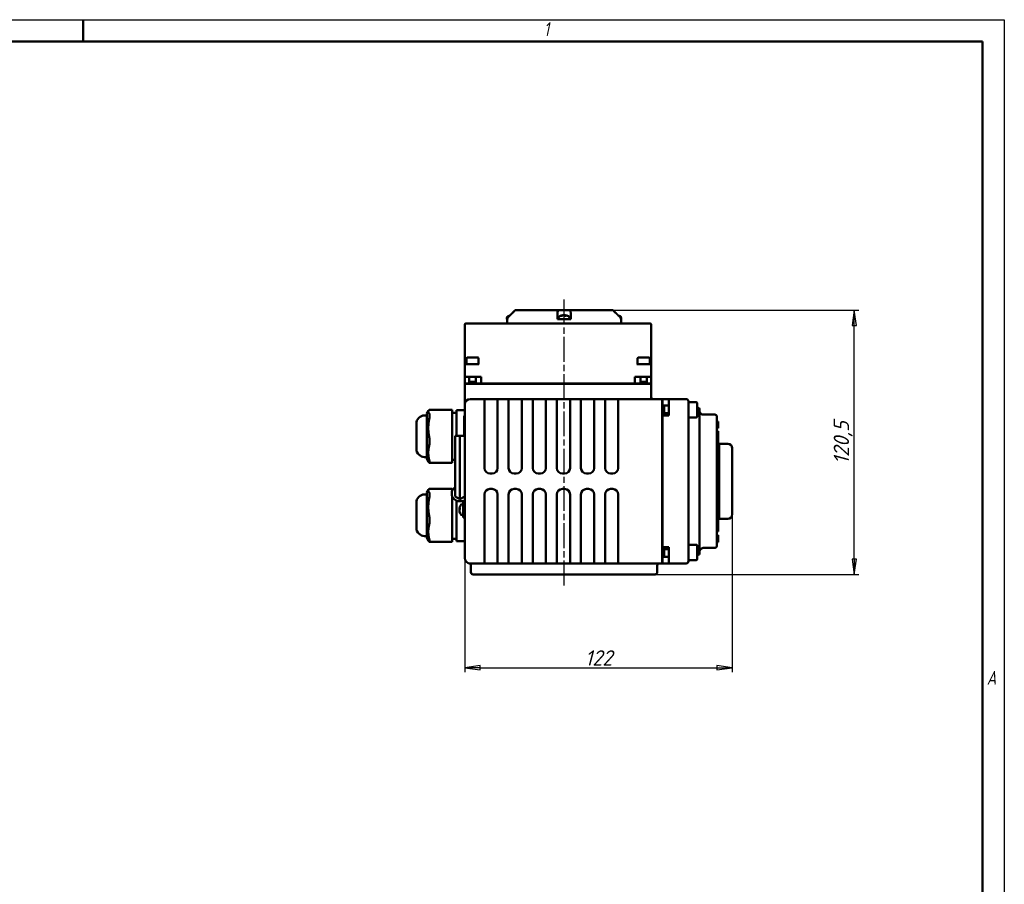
# Model space of a CAD drawing. Header units: millimetres. Extents: x -2878 to 5817, y -195 to 746.
# Tile 5 of 7: x 391 to 840, y 200 to 594. Entities that reach past the tile are written whole.
import ezdxf

# ---------------------------------------------------------------- set-up
doc = ezdxf.new("R2010")
doc.units = ezdxf.units.MM
doc.header["$LTSCALE"] = 2
doc.linetypes.add('CHAIN', pattern=[0.7087, 0.4724, -0.0591, 0.1181, -0.0591])
for name, color, linetype, lineweight in [('Видимый контур (ГОСТ)', 7, 'Continuous', 50), ('Кромка (ГОСТ)', 7, 'Continuous', 50), ('Линия резьбы (ГОСТ)', 7, 'Continuous', 25), ('Осевая линия (ГОСТ)', 7, 'Continuous', 25), ('Размер (ГОСТ)', 7, 'Continuous', 25)]:
    doc.layers.add(name, color=color, linetype=linetype, lineweight=lineweight)
doc.styles.add('Альтернативный текст (ГОСТ)', font='arial.ttf', dxfattribs={"width": 0.8})
doc.styles.add('Обычный текст (ГОСТ)', font='GOST Common Italic.ttf')
doc.dimstyles.new('Обычный (ГОСТ)', dxfattribs={"dimscale": 2, "dimtxt": 3.5, "dimasz": 3.5, "dimexe": 1, "dimexo": 0, "dimgap": 0.5, "dimtad": 1, "dimtxsty": 'Обычный текст (ГОСТ)', "dimblk": 'Filled-1', "dimcen": 0.09, "dimdle": 15, "dimclrd": 256, "dimclre": 256, "dimclrt": 256, "dimazin": 2, "dimtfac": 0.714286, "dimtdec": 3, "dimtmove": 0, "dimatfit": 3, "dimfxl": 1, "dimtolj": 1, "dimlwd": 25, "dimlwe": 25, "dimarcsym": 0})

# ---------------------------------------------------------------- blocks, each defined once
blk = doc.blocks.new('Рамки ГОСТ - Рамка')
at = {"layer": 'Кромка (ГОСТ)', "lineweight": 25}
for p, q in [((0, 297), (420, 297)), ((420, 297), (420, 0))]:
    blk.add_line(p, q, dxfattribs=at)
at = {"layer": 'Кромка (ГОСТ)'}
for p, q in [((210, 292), (210, 297)), ((415, 292), (20, 292)), ((415, 5), (415, 292))]:
    blk.add_line(p, q, dxfattribs=at)
at = {"layer": 'Кромка (ГОСТ)', "char_height": 3.17, "attachment_point": 1, "style": 'Альтернативный текст (ГОСТ)'}
for s, insert, width in [('\\fGOST Common|b0|i1;{\\H3.1700;1}', (315.02, 296.44), 5.2327), ('\\fGOST Common|b0|i1;{\\H3.1700;A}', (416, 148.5), 5.0704)]:
    blk.add_mtext(s, dxfattribs=dict(at, insert=insert, width=width))
blk = doc.blocks.new('Filled-1')
at = {"color": 0}
for p, q in [((0, 0), (-1, 0.143)), ((-1, 0.143), (-1, -0.143)), ((-1, 0), (0, 0)), ((-1, -0.143), (0, 0))]:
    blk.add_line(p, q, dxfattribs=at)
at = {"color": 0, "flags": 128}
blk.add_lwpolyline([(-1, -0.143), (0, 0), (-1, 0.143), (-1, -0.143)], dxfattribs=at)
at = {"color": 0}
blk.add_solid([(-1, -0.143), (0, 0), (-1, 0.143), (-1, -0.143)], dxfattribs=at)
blk = doc.blocks.new('*D11')
at = {"layer": 'Defpoints', "color": 0, "linetype": 'Continuous', "transparency": 16777216}
for p in [(715.95, 368.39), (593.95, 348.47), (715.95, 298.39)]:
    blk.add_point(p, dxfattribs=at)
at = {"layer": 'Размер (ГОСТ)', "linetype": 'Continuous', "lineweight": 25, "transparency": 16777216}
for p, q in [((715.95, 368.39), (715.95, 296.39)), ((593.95, 348.47), (593.95, 296.39)), ((600.95, 298.39), (708.95, 298.39))]:
    blk.add_line(p, q, dxfattribs=at)
at = {"layer": 'Размер (ГОСТ)', "linetype": 'Continuous', "lineweight": 25, "transparency": 16777216, "xscale": 7, "yscale": 7, "zscale": 7, "rotation": 180}
blk.add_blockref('Filled-1', (593.95, 298.39), dxfattribs=at)
at = {"layer": 'Размер (ГОСТ)', "linetype": 'Continuous', "lineweight": 25, "transparency": 16777216, "xscale": 7, "yscale": 7, "zscale": 7}
blk.add_blockref('Filled-1', (715.95, 298.39), dxfattribs=at)
at = {"layer": 'Размер (ГОСТ)', "linetype": 'Continuous', "lineweight": 25, "transparency": 16777216, "insert": (648.77, 306.39), "char_height": 7, "attachment_point": 1, "style": 'Обычный текст (ГОСТ)'}
blk.add_mtext('\\A1;122', dxfattribs=at)
blk = doc.blocks.new('*D12')
at = {"layer": 'Defpoints', "color": 0, "linetype": 'Continuous', "transparency": 16777216}
for p in [(661.59, 461.47), (771.59, 461.47), (680.76, 340.97)]:
    blk.add_point(p, dxfattribs=at)
at = {"layer": 'Размер (ГОСТ)', "linetype": 'Continuous', "lineweight": 25, "transparency": 16777216}
for p, q in [((661.59, 461.47), (773.59, 461.47)), ((771.59, 347.97), (771.59, 454.47)), ((680.76, 340.97), (773.59, 340.97))]:
    blk.add_line(p, q, dxfattribs=at)
at = {"layer": 'Размер (ГОСТ)', "linetype": 'Continuous', "lineweight": 25, "transparency": 16777216, "xscale": 7, "yscale": 7, "zscale": 7}
for p, rotation in [((771.59, 461.47), 90), ((771.59, 340.97), 270)]:
    blk.add_blockref('Filled-1', p, dxfattribs=dict(at, rotation=rotation))
at = {"layer": 'Размер (ГОСТ)', "linetype": 'Continuous', "lineweight": 25, "transparency": 16777216, "insert": (762.19, 391.26), "char_height": 7, "attachment_point": 1, "rotation": 90, "style": 'Обычный текст (ГОСТ)'}
blk.add_mtext('\\A1;120,5', dxfattribs=at)

msp = doc.modelspace()

# ---------------------------------------------------------------- linework, layer by layer
at = {"layer": 'Видимый контур (ГОСТ)'}
for p, q in [((614.443, 458.98), (614.31, 458.98)), ((616.921, 461.473), (616.921, 461.473)), ((616.921, 461.473), (636.531, 461.473)), ((636.258, 457.559), (636.258, 458.266)), ((636.531, 461.473), (641.984, 461.473)), ((638.178, 458.98), (637.878, 458.98)), ((638.828, 459.201), (638.831, 459.17)), ((639.65, 459.201), (639.631, 458.986)), ((640.198, 458.98), (639.639, 458.98)), ((641.984, 461.473), (661.59, 461.473)), ((642.258, 458.266), (642.258, 457.559)), ((593.951, 454.973), (593.951, 437.873)), ((601.936, 455.473), (594.451, 455.473)), ((670.967, 455.473), (601.936, 455.473)), ((613.17, 457.873), (613.17, 457.473)), ((613.17, 457.473), (613.264, 457.473)), ((613.255, 455.473), (613.255, 457.473)), ((613.264, 457.473), (613.429, 457.473)), ((613.429, 457.559), (613.429, 457.473)), ((636.258, 457.473), (636.258, 457.559)), ((636.258, 457.473), (638.559, 457.473)), ((636.739, 457.873), (636.739, 457.473)), ((638.559, 457.473), (639.916, 457.473)), ((639.916, 457.473), (642.258, 457.473)), ((641.739, 457.873), (641.739, 457.473)), ((642.258, 457.559), (642.258, 457.473)), ((665.082, 457.473), (665.082, 457.559)), ((665.082, 457.473), (665.245, 457.473)), ((665.245, 457.473), (665.34, 457.473)), ((665.255, 455.473), (665.255, 457.473)), ((665.34, 457.873), (665.34, 457.473)), ((678.451, 455.473), (670.967, 455.473)), ((678.951, 437.873), (678.951, 454.973)), ((593.951, 437.873), (593.951, 436.373)), ((593.951, 436.373), (593.951, 431.073)), ((594.451, 436.873), (594.951, 436.873)), ((594.777, 439.573), (594.777, 436.873)), ((596.528, 436.873), (594.951, 436.873)), ((595.077, 439.873), (599.977, 439.873)), ((596.528, 436.873), (598.525, 436.873)), ((600.432, 436.873), (598.525, 436.873)), ((600.277, 439.573), (600.277, 437.024)), ((674.528, 436.873), (672.471, 436.873)), ((672.777, 439.573), (672.777, 436.953)), ((673.077, 439.873), (677.977, 439.873)), ((674.528, 436.873), (676.525, 436.873)), ((677.951, 436.873), (676.525, 436.873)), ((677.951, 436.873), (678.451, 436.873)), ((678.277, 439.573), (678.277, 436.873)), ((678.951, 436.373), (678.951, 437.873)), ((678.951, 431.073), (678.951, 436.373)), ((594.951, 431.073), (593.951, 431.073)), ((593.951, 428.073), (593.951, 431.073)), ((594.951, 431.073), (601.451, 431.073)), ((596.027, 431.073), (596.027, 427.973)), ((599.027, 431.073), (599.027, 427.973)), ((601.451, 428.073), (601.451, 431.073)), ((671.451, 428.073), (671.451, 431.073)), ((671.451, 431.073), (677.951, 431.073)), ((674.027, 431.073), (674.027, 427.973)), ((677.027, 431.073), (677.027, 427.973)), ((678.951, 431.073), (677.951, 431.073)), ((678.951, 428.073), (678.951, 431.073)), ((593.951, 428.073), (596.027, 428.073)), ((593.951, 427.973), (677.951, 427.973)), ((593.951, 418.473), (593.951, 427.973)), ((596.027, 428.873), (599.027, 428.873)), ((599.027, 428.073), (601.451, 428.073)), ((601.451, 428.073), (671.451, 428.073)), ((623.196, 427.973), (623.196, 428.073)), ((657.682, 427.973), (657.682, 428.073)), ((671.451, 428.073), (674.027, 428.073)), ((674.027, 428.873), (677.027, 428.873)), ((677.027, 428.073), (678.951, 428.073)), ((677.951, 427.973), (678.951, 427.973)), ((678.951, 421.973), (678.951, 427.973)), ((593.951, 418.473), (593.951, 401.937)), ((602.951, 420.973), (596.451, 420.973)), ((602.951, 420.973), (608.951, 420.973)), ((602.951, 420.973), (602.951, 420.241)), ((602.951, 403.705), (602.951, 420.241)), ((613.951, 420.973), (608.951, 420.973)), ((608.951, 420.241), (608.951, 420.973)), ((608.951, 420.241), (608.951, 403.705)), ((613.951, 420.973), (619.951, 420.973)), ((613.951, 420.973), (613.951, 420.241)), ((613.951, 403.705), (613.951, 420.241)), ((624.951, 420.973), (619.951, 420.973)), ((619.951, 420.241), (619.951, 420.973)), ((619.951, 420.241), (619.951, 403.705)), ((624.951, 420.973), (630.951, 420.973)), ((624.951, 420.973), (624.951, 420.241)), ((624.951, 403.705), (624.951, 420.241)), ((635.951, 420.973), (630.951, 420.973)), ((630.951, 420.241), (630.951, 420.973)), ((630.951, 420.241), (630.951, 403.705)), ((635.951, 420.973), (641.951, 420.973)), ((635.951, 420.973), (635.951, 420.241)), ((635.951, 403.705), (635.951, 420.241)), ((646.951, 420.973), (641.951, 420.973)), ((641.951, 420.241), (641.951, 420.973)), ((641.951, 420.241), (641.951, 403.705)), ((646.951, 420.973), (652.951, 420.973)), ((646.951, 420.973), (646.951, 420.241)), ((646.951, 403.705), (646.951, 420.241)), ((657.951, 420.973), (652.951, 420.973)), ((652.951, 420.241), (652.951, 420.973)), ((652.951, 420.241), (652.951, 403.705)), ((663.951, 420.973), (657.951, 420.973)), ((657.951, 420.973), (657.951, 420.241)), ((657.951, 403.705), (657.951, 420.241)), ((683.951, 420.973), (663.951, 420.973)), ((663.951, 418.473), (663.951, 420.973)), ((663.951, 418.473), (663.951, 389.473)), ((683.951, 420.973), (683.951, 418.473)), ((683.951, 418.473), (683.951, 348.473)), ((687.051, 418.016), (683.951, 418.016)), ((684.051, 420.973), (687.051, 420.973)), ((684.051, 420.973), (684.051, 418.016)), ((684.951, 418.016), (684.951, 414.47)), ((687.051, 418.473), (687.051, 420.973)), ((694.951, 420.973), (687.051, 420.973)), ((687.051, 418.473), (687.051, 413.473)), ((695.951, 419.973), (695.951, 418.473)), ((699.551, 419.516), (695.951, 419.516)), ((695.951, 348.473), (695.951, 418.473)), ((699.951, 419.116), (699.951, 412.916)), ((576.614, 413.475), (575.664, 413.475)), ((576.614, 414.302), (577.428, 415.659)), ((576.614, 414.302), (576.614, 393.686)), ((588.251, 416.059), (577.826, 416.059)), ((588.251, 416.059), (588.251, 415.973)), ((588.251, 414.504), (588.251, 415.973)), ((590.151, 414.754), (588.251, 414.754)), ((588.251, 414.504), (588.251, 411.392)), ((590.151, 415.871), (590.151, 415.862)), ((593.951, 415.871), (590.151, 415.871)), ((590.151, 415.384), (590.151, 415.862)), ((590.151, 415.384), (590.151, 412.767)), ((593.751, 404.177), (593.751, 413.323)), ((593.951, 413.323), (593.751, 413.323)), ((684.051, 414.016), (683.951, 414.016)), ((684.051, 414.47), (684.051, 413.473)), ((687.051, 414.47), (684.051, 414.47)), ((684.051, 413.473), (687.051, 413.473)), ((684.051, 413.473), (684.051, 353.473)), ((700.451, 416.973), (699.951, 416.973)), ((700.951, 416.473), (700.951, 416.044)), ((700.951, 410.54), (700.951, 416.044)), ((707.951, 413.862), (702.951, 413.862)), ((571.864, 398.313), (571.864, 409.675)), ((588.251, 404.076), (588.251, 411.392)), ((590.151, 405.64), (590.151, 412.767)), ((593.651, 408.352), (593.651, 410.254)), ((593.651, 410.254), (593.751, 410.254)), ((699.551, 412.516), (695.951, 412.516)), ((700.951, 410.54), (700.951, 410.045)), ((700.951, 356.901), (700.951, 410.045)), ((708.951, 412.862), (708.951, 412.673)), ((708.951, 392.302), (708.951, 412.673)), ((708.951, 410.766), (709.451, 410.766)), ((708.951, 410.756), (709.451, 410.756)), ((709.451, 410.766), (709.451, 410.756)), ((709.451, 410.756), (709.451, 410.343)), ((709.451, 410.343), (709.451, 409.2)), ((709.451, 409.2), (709.451, 408.043)), ((589.565, 404.176), (591.758, 404.188)), ((589.565, 388.238), (589.565, 404.176)), ((590.151, 405.64), (590.151, 404.179)), ((591.758, 404.188), (593.951, 404.176)), ((591.758, 388.25), (591.758, 404.188)), ((593.651, 407.423), (593.651, 408.352)), ((593.651, 407.142), (593.651, 407.423)), ((593.651, 407.142), (593.751, 407.142)), ((593.651, 405.248), (593.651, 405.289)), ((593.651, 405.289), (593.751, 405.289)), ((593.651, 405.013), (593.651, 405.248)), ((593.651, 405.248), (593.751, 405.248)), ((593.651, 404.491), (593.651, 405.013)), ((593.651, 405.013), (593.751, 405.013)), ((593.651, 404.366), (593.651, 404.491)), ((593.651, 404.491), (593.751, 404.491)), ((593.651, 404.177), (593.651, 404.366)), ((683.951, 404.886), (684.051, 404.886)), ((708.951, 407.649), (709.451, 407.649)), ((708.951, 407.639), (709.451, 407.639)), ((708.951, 406.315), (709.451, 406.315)), ((708.951, 404.226), (709.451, 404.226)), ((709.451, 408.043), (709.451, 407.649)), ((709.451, 407.649), (709.451, 407.639)), ((709.451, 404.226), (709.451, 406.315)), ((709.451, 404.226), (709.451, 402.618)), ((588.251, 404.076), (588.251, 399.413)), ((593.951, 401.937), (593.951, 365.008)), ((602.951, 403.705), (602.951, 401.937)), ((602.951, 389.473), (602.951, 401.937)), ((608.951, 401.937), (608.951, 403.705)), ((608.951, 401.937), (608.951, 389.473)), ((613.951, 403.705), (613.951, 401.937)), ((613.951, 389.473), (613.951, 401.937)), ((619.951, 401.937), (619.951, 403.705)), ((619.951, 401.937), (619.951, 389.473)), ((624.951, 403.705), (624.951, 401.937)), ((624.951, 389.473), (624.951, 401.937)), ((630.951, 401.937), (630.951, 403.705)), ((630.951, 401.937), (630.951, 389.473)), ((635.951, 403.705), (635.951, 401.937)), ((635.951, 389.473), (635.951, 401.937)), ((641.951, 401.937), (641.951, 403.705)), ((641.951, 401.937), (641.951, 389.473)), ((646.951, 403.705), (646.951, 401.937)), ((646.951, 389.473), (646.951, 401.937)), ((652.951, 401.937), (652.951, 403.705)), ((652.951, 401.937), (652.951, 389.473)), ((657.951, 403.705), (657.951, 401.937)), ((657.951, 389.473), (657.951, 401.937)), ((708.951, 402.618), (709.451, 402.618)), ((708.951, 402.475), (709.451, 402.475)), ((709.451, 402.618), (709.451, 402.475)), ((709.451, 397.774), (709.451, 402.475)), ((709.951, 394.774), (709.951, 400.558)), ((709.951, 400.558), (713.951, 400.558)), ((588.251, 393.566), (588.251, 399.413)), ((708.951, 397.774), (709.451, 397.774)), ((709.451, 399.475), (709.951, 399.475)), ((709.451, 369.172), (709.451, 397.774)), ((715.951, 398.558), (715.951, 368.388)), ((576.614, 394.513), (575.664, 394.513)), ((576.614, 393.686), (577.428, 392.329)), ((588.251, 391.929), (577.826, 391.929)), ((588.251, 393.566), (588.251, 391.929)), ((589.565, 393.234), (588.251, 393.234)), ((708.951, 374.644), (708.951, 392.302)), ((709.451, 394.774), (709.951, 394.774)), ((709.951, 372.172), (709.951, 394.774)), ((589.565, 388.238), (589.565, 376.573)), ((591.758, 388.25), (591.758, 375.306)), ((606.451, 386.973), (605.451, 386.973)), ((617.451, 386.973), (616.451, 386.973)), ((628.451, 386.973), (627.451, 386.973)), ((639.451, 386.973), (638.451, 386.973)), ((650.451, 386.973), (649.451, 386.973)), ((661.451, 386.973), (660.451, 386.973)), ((576.614, 377.445), (575.664, 377.445)), ((576.614, 378.271), (577.428, 379.628)), ((576.614, 378.271), (576.614, 357.655)), ((588.251, 380.029), (577.826, 380.029)), ((588.001, 377.808), (588.001, 377.896)), ((588.251, 380.029), (588.251, 379.942)), ((588.251, 379.181), (588.251, 379.942)), ((602.951, 365.008), (602.951, 377.473)), ((605.451, 379.973), (606.451, 379.973)), ((608.951, 377.473), (608.951, 365.008)), ((613.951, 365.008), (613.951, 377.473)), ((616.451, 379.973), (617.451, 379.973)), ((619.951, 377.473), (619.951, 365.008)), ((624.951, 365.008), (624.951, 377.473)), ((627.451, 379.973), (628.451, 379.973)), ((630.951, 377.473), (630.951, 365.008)), ((635.951, 365.008), (635.951, 377.473)), ((638.451, 379.973), (639.451, 379.973)), ((641.951, 377.473), (641.951, 365.008)), ((646.951, 365.008), (646.951, 377.473)), ((649.451, 379.973), (650.451, 379.973)), ((652.951, 377.473), (652.951, 365.008)), ((657.951, 365.008), (657.951, 377.473)), ((660.451, 379.973), (661.451, 379.973)), ((663.951, 377.473), (663.951, 348.473)), ((571.864, 362.282), (571.864, 373.645)), ((588.251, 376.522), (588.251, 375.361)), ((588.251, 368.045), (588.251, 375.361)), ((589.565, 376.573), (591.758, 375.306)), ((590.151, 369.609), (590.151, 374.626)), ((593.951, 374.378), (591.431, 374.378)), ((593.951, 376.573), (591.758, 375.306)), ((592.851, 373.006), (593.251, 373.006)), ((593.251, 370.506), (593.251, 374.378)), ((708.951, 354.273), (708.951, 374.644)), ((590.151, 369.609), (590.151, 364.868)), ((591.526, 370.859), (591.744, 370.84)), ((591.526, 370.152), (591.531, 370.153)), ((591.744, 371.178), (591.744, 370.553)), ((591.744, 369.237), (591.744, 369.091)), ((593.251, 370.506), (593.251, 367.006)), ((708.951, 369.172), (709.451, 369.172)), ((709.451, 372.172), (709.951, 372.172)), ((709.451, 364.471), (709.451, 369.172)), ((709.951, 366.388), (709.951, 372.172)), ((588.251, 368.045), (588.251, 363.382)), ((590.151, 358.219), (590.151, 364.868)), ((592.851, 368.006), (593.251, 368.006)), ((593.951, 367.006), (593.251, 367.006)), ((593.951, 365.008), (593.951, 348.473)), ((602.951, 365.008), (602.951, 363.241)), ((608.951, 363.241), (608.951, 365.008)), ((613.951, 365.008), (613.951, 363.241)), ((619.951, 363.241), (619.951, 365.008)), ((624.951, 365.008), (624.951, 363.241)), ((630.951, 363.241), (630.951, 365.008)), ((635.951, 365.008), (635.951, 363.241)), ((641.951, 363.241), (641.951, 365.008)), ((646.951, 365.008), (646.951, 363.241)), ((652.951, 363.241), (652.951, 365.008)), ((657.951, 365.008), (657.951, 363.241)), ((708.951, 364.471), (709.451, 364.471)), ((708.951, 364.328), (709.451, 364.328)), ((709.451, 367.471), (709.951, 367.471)), ((709.451, 364.471), (709.451, 364.328)), ((709.451, 364.328), (709.451, 362.72)), ((709.951, 366.388), (713.951, 366.388)), ((588.251, 357.535), (588.251, 363.382)), ((602.951, 346.705), (602.951, 363.241)), ((608.951, 363.241), (608.951, 346.705)), ((613.951, 346.705), (613.951, 363.241)), ((619.951, 363.241), (619.951, 346.705)), ((624.951, 346.705), (624.951, 363.241)), ((630.951, 363.241), (630.951, 346.705)), ((635.951, 346.705), (635.951, 363.241)), ((641.951, 363.241), (641.951, 346.705)), ((646.951, 346.705), (646.951, 363.241)), ((652.951, 363.241), (652.951, 346.705)), ((657.951, 346.705), (657.951, 363.241)), ((683.951, 362.06), (684.051, 362.06)), ((708.951, 362.72), (709.451, 362.72)), ((708.951, 360.631), (709.451, 360.631)), ((709.451, 360.631), (709.451, 362.72)), ((576.614, 358.482), (575.664, 358.482)), ((576.614, 357.655), (577.428, 356.298)), ((588.251, 355.898), (577.826, 355.898)), ((588.251, 357.535), (588.251, 355.898)), ((590.151, 357.203), (588.251, 357.203)), ((590.151, 358.219), (590.151, 356.086)), ((593.951, 356.086), (590.151, 356.086)), ((700.951, 356.901), (700.951, 356.406)), ((700.951, 350.902), (700.951, 356.406)), ((708.951, 358.827), (709.451, 358.827)), ((708.951, 358.421), (709.451, 358.421)), ((708.951, 355.701), (709.451, 355.701)), ((709.451, 358.827), (709.451, 358.421)), ((709.451, 358.421), (709.451, 357.264)), ((709.451, 357.264), (709.451, 356.109)), ((709.451, 356.109), (709.451, 355.701)), ((684.051, 353.016), (683.951, 353.016)), ((684.051, 353.473), (684.051, 352.511)), ((684.051, 353.473), (687.051, 353.473)), ((684.051, 352.511), (687.051, 352.511)), ((684.951, 352.511), (684.951, 349.016)), ((687.051, 353.473), (687.051, 348.473)), ((699.551, 354.516), (695.951, 354.516)), ((699.951, 354.116), (699.951, 347.916)), ((700.951, 350.902), (700.951, 350.473)), ((702.951, 353.084), (707.951, 353.084)), ((708.951, 354.273), (708.951, 354.084)), ((596.451, 345.973), (602.951, 345.973)), ((602.951, 346.705), (602.951, 345.973)), ((608.951, 345.986), (602.951, 345.986)), ((608.951, 345.973), (602.951, 345.973)), ((608.951, 345.973), (608.951, 346.705)), ((608.951, 345.973), (613.951, 345.973)), ((613.951, 346.705), (613.951, 345.973)), ((619.951, 345.986), (613.951, 345.986)), ((619.951, 345.973), (613.951, 345.973)), ((619.951, 345.973), (619.951, 346.705)), ((619.951, 345.973), (624.951, 345.973)), ((624.951, 346.705), (624.951, 345.973)), ((630.951, 345.986), (624.951, 345.986)), ((630.951, 345.973), (624.951, 345.973)), ((630.951, 345.973), (630.951, 346.705)), ((630.951, 345.973), (635.951, 345.973)), ((635.951, 346.705), (635.951, 345.973)), ((641.951, 345.986), (635.951, 345.986)), ((641.951, 345.973), (635.951, 345.973)), ((641.951, 345.973), (641.951, 346.705)), ((641.951, 345.973), (646.951, 345.973)), ((646.951, 346.705), (646.951, 345.973)), ((652.951, 345.986), (646.951, 345.986)), ((652.951, 345.973), (646.951, 345.973)), ((652.951, 345.973), (652.951, 346.705)), ((652.951, 345.973), (657.951, 345.973)), ((657.951, 346.705), (657.951, 345.973)), ((663.951, 345.986), (657.951, 345.986)), ((663.951, 345.973), (657.951, 345.973)), ((663.951, 345.973), (663.951, 348.473)), ((663.951, 345.973), (683.951, 345.973)), ((687.051, 349.016), (683.951, 349.016)), ((683.951, 348.473), (683.951, 345.973)), ((684.051, 349.016), (684.051, 345.973)), ((684.051, 345.973), (687.051, 345.973)), ((687.051, 345.973), (687.051, 348.473)), ((687.051, 345.973), (694.951, 345.973)), ((695.951, 348.473), (695.951, 346.973)), ((699.551, 347.516), (695.951, 347.516)), ((699.951, 349.973), (700.451, 349.973)), ((596.755, 345.043), (596.755, 341.973)), ((681.755, 344.973), (681.755, 341.973)), ((680.755, 340.973), (597.755, 340.973))]:
    msp.add_line(p, q, dxfattribs=at)
for centre, radius, start, end in [((614.17, 457.873), 1, 116.26077, 179.99), ((615.67, 454.833), 4.39, 104.93731, 116.26077), ((637.739, 457.873), 1, 116.26077, 179.99), ((639.239, 454.833), 4.39, 96.9847, 116.26077), ((639.239, 454.833), 4.39, 63.73923, 83.0153), ((640.739, 457.873), 1, 0.01, 63.73923), ((662.84, 454.833), 4.39, 63.73923, 75.04998), ((664.34, 457.873), 1, 0.01, 63.73923), ((594.451, 454.973), 0.5, 90, 180), ((678.451, 454.973), 0.5, 0, 90), ((594.451, 436.373), 0.5, 90, 180), ((595.077, 439.573), 0.3, 90, 180), ((599.977, 439.573), 0.3, 0, 90), ((673.077, 439.573), 0.3, 90, 180), ((677.977, 439.573), 0.3, 0, 90), ((678.451, 436.373), 0.5, 0, 90), ((596.451, 418.473), 2.5, 90, 180), ((679.951, 421.973), 1, 180, 270), ((694.951, 419.973), 1, 0, 90), ((699.551, 419.116), 0.4, 0, 90), ((575.664, 409.675), 3.8, 90, 180), ((700.451, 416.473), 0.5, 0, 90), ((707.951, 412.862), 1, 0, 90), ((699.551, 412.916), 0.4, 270, 0), ((713.951, 398.558), 2, 0, 90), ((575.664, 398.313), 3.8, 180, 270), ((605.451, 389.473), 2.5, 180, 270), ((606.451, 389.473), 2.5, 270, 0), ((616.451, 389.473), 2.5, 180, 270), ((617.451, 389.473), 2.5, 270, 0), ((627.451, 389.473), 2.5, 180, 270), ((628.451, 389.473), 2.5, 270, 0), ((638.451, 389.473), 2.5, 180, 270), ((639.451, 389.473), 2.5, 270, 0), ((649.451, 389.473), 2.5, 180, 270), ((650.451, 389.473), 2.5, 270, 0), ((660.451, 389.473), 2.5, 180, 270), ((661.451, 389.473), 2.5, 270, 0), ((575.664, 373.645), 3.8, 90, 180), ((591.431, 377.896), 3.43, 122.9681, 180), ((591.431, 377.808), 3.43, 180, 270), ((605.451, 377.473), 2.5, 90, 180), ((606.451, 377.473), 2.5, 0, 90), ((616.451, 377.473), 2.5, 90, 180), ((617.451, 377.473), 2.5, 0, 90), ((627.451, 377.473), 2.5, 90, 180), ((628.451, 377.473), 2.5, 0, 90), ((638.451, 377.473), 2.5, 90, 180), ((639.451, 377.473), 2.5, 0, 90), ((649.451, 377.473), 2.5, 90, 180), ((650.451, 377.473), 2.5, 0, 90), ((660.451, 377.473), 2.5, 90, 180), ((661.451, 377.473), 2.5, 0, 90), ((592.851, 372.006), 1, 90.01, 153.73923), ((595.891, 370.506), 4.39, 153.73923, 164.0684), ((595.891, 370.506), 4.39, 195.9316, 206.26077), ((592.851, 369.006), 1, 206.26077, 269.99), ((713.951, 368.388), 2, 270, 0), ((575.664, 362.282), 3.8, 180, 270), ((699.551, 354.116), 0.4, 0, 90), ((700.451, 350.473), 0.5, 270, 0), ((707.951, 354.084), 1, 270, 0), ((596.451, 348.473), 2.5, 180, 270), ((682.755, 344.973), 1, 90, 180), ((694.951, 346.973), 1, 270, 0), ((699.551, 347.916), 0.4, 270, 0), ((597.755, 341.973), 1, 180, 270), ((680.755, 341.973), 1, 270, 0)]:
    msp.add_arc(centre, radius, start, end, dxfattribs=at)
for centre, major_axis, ratio, start_param, end_param in [((615.736, 454.847), (-0.917, 4.29), 0.9089145, 0.0762344, 0.1446538), ((639.305, 454.847), (-0.919, 4.29), 0.909239, 6.195237, 6.4274393), ((639.147, 454.847), (0.669, 4.336), 0.8207838, 0.230371, 0.4625733), ((639.387, 454.847), (-0.419, 4.367), 0.4070484, 5.9076553, 6.1398576), ((639.091, 454.847), (0.419, 4.367), 0.4070484, 0.1433277, 0.1502936), ((639.331, 454.847), (-0.669, 4.336), 0.8207838, 6.0097465, 6.0528143), ((639.106, 454.847), (0.463, 4.362), 0.564551, 6.0065292, 6.2387315), ((639.173, 454.847), (0.919, 4.29), 0.909239, 0.0809824, 0.0879483), ((703.136, 407.743), (0.261, -6.117), 0.5390567, 3.1184719, 3.1184995), ((595.877, 370.478), (-3.906, 1.997), 0.9814972, 0.1910005, 0.3607135), ((595.877, 370.354), (-4.368, 0.407), 0.3449315, 5.9788098, 6.211012), ((595.877, 370.562), (-4.253, -1.075), 0.9345727, 5.9469399, 5.9469603), ((595.877, 370.346), (-4.37, 0.388), 0.170491, 0.1194678, 0.2891807), ((595.877, 370.665), (-4.37, -0.388), 0.170491, 5.9315152, 6.1637175), ((595.877, 370.45), (-4.253, 1.075), 0.9345727, 0.336225, 0.5684273), ((595.877, 370.533), (-3.906, -1.997), 0.9814972, 5.9224718, 6.1546741), ((703.336, 363.2), (-0.467, -10.114), 0.4186637, 0.0193638, 0.0194828)]:
    msp.add_ellipse(centre, major_axis=major_axis, ratio=ratio, start_param=start_param, end_param=end_param, dxfattribs=at)
for points, knots in [([(613.724, 458.266), (613.724, 458.266), (613.723, 458.265), (613.635, 458.178), (613.553, 458.055), (613.458, 457.827), (613.429, 457.682), (613.429, 457.559)], [-0.074150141, -0.074150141, -0.074150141, -0.074150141, -0.074012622, -0.074012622, -0.036942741, -0.036942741, 0, 0, 0, 0]), ([(616.921, 461.473), (616.634, 461.173), (616.336, 460.866), (616.052, 460.579), (615.928, 460.455), (615.8, 460.327), (615.67, 460.198)], [-0.12159309, -0.12159309, -0.12159309, -0.12159309, 0, 0, 0, 0.05284171, 0.05284171, 0.05284171, 0.05284171]), ([(615.67, 460.198), (615.8, 460.327), (615.928, 460.455), (616.336, 460.866), (616.634, 461.173), (616.921, 461.473)], [1.13553758, 1.13553758, 1.13553758, 1.13553758, 1.18828561, 1.18828561, 1.30987869, 1.30987869, 1.30987869, 1.30987869]), ([(636.258, 460.198), (636.258, 460.327), (636.266, 460.455), (636.319, 460.866), (636.4, 461.173), (636.531, 461.473)], [1.13553758, 1.13553758, 1.13553758, 1.13553758, 1.18828561, 1.18828561, 1.30987869, 1.30987869, 1.30987869, 1.30987869]), ([(638.828, 459.201), (638.828, 459.201), (638.827, 459.201), (638.822, 459.202), (638.814, 459.201), (638.79, 459.2), (638.775, 459.198), (638.75, 459.196), (638.742, 459.195), (638.733, 459.194)], [0.009331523, 0.009331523, 0.009331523, 0.009331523, 0.012211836, 0.012211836, 0.018306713, 0.018306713, 0.02440159, 0.02440159, 0.027283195, 0.027283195, 0.027283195, 0.027283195]), ([(638.986, 459.194), (639.003, 459.196), (639.023, 459.198), (639.066, 459.2), (639.088, 459.201), (639.128, 459.202), (639.148, 459.201), (639.184, 459.2), (639.2, 459.198), (639.217, 459.196), (639.222, 459.195), (639.226, 459.194)], [0, 0, 0, 0, 0.006105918, 0.006105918, 0.012211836, 0.012211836, 0.018306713, 0.018306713, 0.02440159, 0.02440159, 0.027283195, 0.027283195, 0.027283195, 0.027283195]), ([(639.492, 459.194), (639.475, 459.196), (639.455, 459.198), (639.412, 459.2), (639.39, 459.201), (639.35, 459.202), (639.33, 459.201), (639.294, 459.2), (639.278, 459.198), (639.261, 459.196), (639.256, 459.195), (639.252, 459.194)], [0, 0, 0, 0, 0.006108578, 0.006108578, 0.012217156, 0.012217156, 0.018309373, 0.018309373, 0.02440159, 0.02440159, 0.027283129, 0.027283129, 0.027283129, 0.027283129]), ([(639.678, 459.194), (639.667, 459.196), (639.658, 459.198), (639.649, 459.2), (639.649, 459.201), (639.656, 459.202), (639.664, 459.201), (639.688, 459.2), (639.703, 459.198), (639.728, 459.196), (639.736, 459.195), (639.745, 459.194)], [0, 0, 0, 0, 0.006105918, 0.006105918, 0.012211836, 0.012211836, 0.018306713, 0.018306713, 0.02440159, 0.02440159, 0.027283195, 0.027283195, 0.027283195, 0.027283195]), ([(641.984, 461.473), (642.115, 461.173), (642.197, 460.866), (642.233, 460.579), (642.249, 460.455), (642.257, 460.327), (642.258, 460.198)], [-0.12159309, -0.12159309, -0.12159309, -0.12159309, 0, 0, 0, 0.05284171, 0.05284171, 0.05284171, 0.05284171]), ([(662.84, 460.198), (662.71, 460.327), (662.582, 460.455), (662.175, 460.866), (661.876, 461.173), (661.59, 461.473)], [1.13553758, 1.13553758, 1.13553758, 1.13553758, 1.18828561, 1.18828561, 1.30987869, 1.30987869, 1.30987869, 1.30987869]), ([(665.082, 457.559), (665.082, 457.682), (665.053, 457.827), (664.958, 458.055), (664.875, 458.178), (664.787, 458.265), (664.787, 458.266), (664.787, 458.266)], [-0.59454155, -0.59454155, -0.59454155, -0.59454155, -0.557598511, -0.557598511, -0.520528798, -0.520528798, -0.520391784, -0.520391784, -0.520391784, -0.520391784]), ([(600.277, 437.024), (600.277, 436.969), (600.254, 436.926), (600.184, 436.882), (600.147, 436.873), (600.103, 436.873)], [-0.25404492, -0.25404492, -0.25404492, -0.25404492, -0.210157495, -0.210157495, -0.179187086, -0.179187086, -0.179187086, -0.179187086]), ([(672.879, 436.873), (672.875, 436.873), (672.87, 436.873), (672.809, 436.877), (672.777, 436.907), (672.777, 436.953)], [-0.597492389, -0.597492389, -0.597492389, -0.597492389, -0.593500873, -0.593500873, -0.540591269, -0.540591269, -0.540591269, -0.540591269]), ([(577.683, 411.392), (577.754, 411.744), (577.815, 412.107), (577.901, 412.816), (577.923, 413.156), (577.923, 413.702), (577.901, 413.953), (577.815, 414.312), (577.754, 414.433), (577.683, 414.504)], [-2.27895386, -2.27895386, -2.27895386, -2.27895386, -2.16691501, -2.16691501, -2.04196653, -2.04196653, -1.91701805, -1.91701805, -1.8049792, -1.8049792, -1.8049792, -1.8049792]), ([(700.951, 415.863), (700.951, 415.862), (700.951, 415.862), (700.951, 415.861), (700.951, 415.861), (700.951, 415.859), (700.951, 415.859), (700.951, 415.857), (700.951, 415.856), (700.951, 415.855), (700.951, 415.854), (700.951, 415.851), (700.951, 415.849), (700.951, 415.843), (700.952, 415.838), (700.952, 415.82), (700.952, 415.807), (700.954, 415.753), (700.957, 415.713), (700.972, 415.553), (700.995, 415.433), (701.086, 415.109), (701.181, 414.908), (701.418, 414.563), (701.56, 414.411), (701.884, 414.157), (702.072, 414.054), (702.453, 413.915), (702.65, 413.875), (702.881, 413.863), (702.916, 413.862), (702.951, 413.862)], [0, 0, 0, 0, 0.00088698, 0.00088698, 0.00155676, 0.00155676, 0.00189225, 0.00189225, 0.00216751, 0.00216751, 0.00247239, 0.00247239, 0.003021, 0.003021, 0.00436181, 0.00436181, 0.00838014, 0.00838014, 0.02043762, 0.02043762, 0.05674137, 0.05674137, 0.12159055, 0.12159055, 0.18240977, 0.18240977, 0.24519279, 0.24519279, 0.30407927, 0.30407927, 0.3146281, 0.3146281, 0.3146281, 0.3146281]), ([(577.683, 399.413), (577.754, 399.695), (577.815, 400.027), (577.901, 400.783), (577.923, 401.215), (577.923, 402.033), (577.901, 402.486), (577.815, 403.331), (577.754, 403.724), (577.683, 404.076)], [-2.27895386, -2.27895386, -2.27895386, -2.27895386, -2.16691501, -2.16691501, -2.04196653, -2.04196653, -1.91701805, -1.91701805, -1.8049792, -1.8049792, -1.8049792, -1.8049792]), ([(577.683, 392.015), (577.754, 391.945), (577.815, 391.914), (577.901, 391.961), (577.923, 392.053), (577.923, 392.325), (577.901, 392.527), (577.815, 393.012), (577.754, 393.285), (577.683, 393.566)], [-2.27895386, -2.27895386, -2.27895386, -2.27895386, -2.16691501, -2.16691501, -2.04196653, -2.04196653, -1.91701805, -1.91701805, -1.8049792, -1.8049792, -1.8049792, -1.8049792]), ([(577.683, 375.361), (577.754, 375.713), (577.815, 376.076), (577.901, 376.786), (577.923, 377.125), (577.923, 377.671), (577.901, 377.922), (577.815, 378.281), (577.754, 378.402), (577.683, 378.473)], [-2.27895386, -2.27895386, -2.27895386, -2.27895386, -2.16691501, -2.16691501, -2.04196653, -2.04196653, -1.91701805, -1.91701805, -1.8049792, -1.8049792, -1.8049792, -1.8049792]), ([(591.531, 370.869), (591.529, 370.862), (591.527, 370.858), (591.524, 370.86), (591.523, 370.866), (591.523, 370.883), (591.523, 370.895), (591.525, 370.927), (591.526, 370.946), (591.529, 370.974), (591.53, 370.983), (591.531, 370.993)], [0, 0, 0, 0, 0.006105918, 0.006105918, 0.012211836, 0.012211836, 0.018306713, 0.018306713, 0.02440159, 0.02440159, 0.027283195, 0.027283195, 0.027283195, 0.027283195]), ([(591.531, 370.859), (591.529, 370.84), (591.527, 370.818), (591.524, 370.775), (591.523, 370.753), (591.523, 370.716), (591.523, 370.698), (591.525, 370.669), (591.526, 370.658), (591.529, 370.647), (591.53, 370.644), (591.531, 370.643)], [0, 0, 0, 0, 0.006108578, 0.006108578, 0.012217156, 0.012217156, 0.018309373, 0.018309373, 0.02440159, 0.02440159, 0.027283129, 0.027283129, 0.027283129, 0.027283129]), ([(591.531, 370.153), (591.529, 370.172), (591.527, 370.193), (591.524, 370.237), (591.523, 370.258), (591.523, 370.295), (591.523, 370.313), (591.525, 370.342), (591.526, 370.354), (591.529, 370.364), (591.53, 370.367), (591.531, 370.369)], [0, 0, 0, 0, 0.006105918, 0.006105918, 0.012211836, 0.012211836, 0.018306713, 0.018306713, 0.02440159, 0.02440159, 0.027283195, 0.027283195, 0.027283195, 0.027283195]), ([(591.526, 370.152), (591.526, 370.152), (591.525, 370.152), (591.524, 370.151), (591.523, 370.146), (591.523, 370.129), (591.523, 370.116), (591.525, 370.084), (591.526, 370.065), (591.529, 370.037), (591.53, 370.028), (591.531, 370.018)], [0.005522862, 0.005522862, 0.005522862, 0.005522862, 0.006105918, 0.006105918, 0.012211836, 0.012211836, 0.018306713, 0.018306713, 0.02440159, 0.02440159, 0.027283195, 0.027283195, 0.027283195, 0.027283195]), ([(577.683, 363.382), (577.754, 363.664), (577.815, 363.996), (577.901, 364.753), (577.923, 365.184), (577.923, 366.002), (577.901, 366.455), (577.815, 367.3), (577.754, 367.693), (577.683, 368.045)], [-2.27895386, -2.27895386, -2.27895386, -2.27895386, -2.16691501, -2.16691501, -2.04196653, -2.04196653, -1.91701805, -1.91701805, -1.8049792, -1.8049792, -1.8049792, -1.8049792]), ([(577.683, 355.984), (577.754, 355.914), (577.815, 355.883), (577.901, 355.93), (577.923, 356.022), (577.923, 356.294), (577.901, 356.496), (577.815, 356.982), (577.754, 357.254), (577.683, 357.535)], [-2.27895386, -2.27895386, -2.27895386, -2.27895386, -2.16691501, -2.16691501, -2.04196653, -2.04196653, -1.91701805, -1.91701805, -1.8049792, -1.8049792, -1.8049792, -1.8049792]), ([(702.951, 353.084), (702.768, 353.084), (702.584, 353.058), (702.219, 352.955), (702.037, 352.873), (701.707, 352.661), (701.556, 352.53), (701.299, 352.228), (701.19, 352.053), (701.028, 351.673), (700.976, 351.461), (700.956, 351.222), (700.954, 351.194), (700.953, 351.153), (700.952, 351.139), (700.952, 351.118), (700.952, 351.111), (700.951, 351.101), (700.951, 351.097), (700.951, 351.092), (700.951, 351.09), (700.951, 351.087), (700.951, 351.086), (700.951, 351.085), (700.951, 351.085), (700.951, 351.085), (700.951, 351.085), (700.951, 351.084), (700.951, 351.084), (700.951, 351.084), (700.951, 351.084), (700.951, 351.083), (700.951, 351.083), (700.951, 351.083)], [0, 0, 0, 0, 0.05483759, 0.05483759, 0.11360922, 0.11360922, 0.17234841, 0.17234841, 0.23270895, 0.23270895, 0.29637447, 0.29637447, 0.30470742, 0.30470742, 0.30888225, 0.30888225, 0.31097172, 0.31097172, 0.31201857, 0.31201857, 0.31254837, 0.31254837, 0.31283666, 0.31283666, 0.31289286, 0.31289286, 0.31295234, 0.31295234, 0.31301615, 0.31301615, 0.31314546, 0.31314546, 0.31356498, 0.31356498, 0.31356498, 0.31356498]), ([(596.755, 345.043), (596.755, 345.149), (596.737, 345.256), (596.671, 345.458), (596.621, 345.555), (596.529, 345.678), (596.497, 345.715), (596.431, 345.78), (596.397, 345.809), (596.337, 345.855), (596.311, 345.873), (596.247, 345.913), (596.213, 345.931), (596.163, 345.955), (596.144, 345.963), (596.107, 345.978), (596.092, 345.984), (596.055, 345.996), (596.044, 345.999), (596.019, 346.006), (596.016, 346.006), (596.016, 346.006)], [0, 0, 0, 0, 0.03204727, 0.03204727, 0.06430074, 0.06430074, 0.07941936, 0.07941936, 0.09363595, 0.09363595, 0.10507404, 0.10507404, 0.1224899, 0.1224899, 0.13781419, 0.13781419, 0.16036777, 0.16036777, 0.20647026, 0.20647026, 0.28968248, 0.28968248, 0.28968248, 0.28968248])]:
    msp.add_open_spline(points, degree=3, knots=knots, dxfattribs=at)
for points, weights in [([(615.67, 460.198), (614.735, 459.27), (613.724, 458.266)], [1.00372681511, 1.00417062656, 1.00306073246]), ([(614.538, 459.074), (615.117, 459.649), (615.67, 460.198)], [1.00370622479, 1.00398645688, 1.00372310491]), ([(636.258, 458.266), (636.258, 459.27), (636.258, 460.198)], [1.0030591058, 1.00416849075, 1.00372310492]), ([(642.258, 460.198), (642.258, 459.27), (642.258, 458.266)], [1.00372365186, 1.00416831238, 1.00305927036]), ([(664.787, 458.266), (663.775, 459.27), (662.84, 460.198)], [1.00305910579, 1.00416849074, 1.00372310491]), ([(577.683, 415.973), (576.939, 415.239), (577.683, 414.504)], [1.13266408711, 1.19557772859, 1.13266408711]), ([(577.683, 411.392), (576.939, 407.734), (577.683, 404.076)], [1.13266408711, 1.19557772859, 1.13266408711]), ([(577.683, 399.413), (576.939, 396.489), (577.683, 393.566)], [1.13266408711, 1.19557772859, 1.13266408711]), ([(577.683, 392.015), (577.521, 392.175), (577.428, 392.329)], [1.13266408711, 1.14579539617, 1.15344518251]), ([(577.683, 379.942), (576.939, 379.208), (577.683, 378.473)], [1.13266408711, 1.19557772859, 1.13266408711]), ([(577.683, 375.361), (576.939, 371.703), (577.683, 368.045)], [1.13266408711, 1.19557772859, 1.13266408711]), ([(577.683, 363.382), (576.939, 360.458), (577.683, 357.535)], [1.13266408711, 1.19557772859, 1.13266408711]), ([(577.683, 355.984), (577.521, 356.144), (577.428, 356.298)], [1.13266408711, 1.14579539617, 1.15344518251])]:
    msp.add_rational_spline(points, weights, degree=2, dxfattribs=at)
for points in [[(614.267, 458.972), (614.28, 458.977), (614.296, 458.98), (614.31, 458.98)], [(637.835, 458.972), (637.849, 458.977), (637.865, 458.98), (637.878, 458.98)], [(640.198, 458.98), (640.206, 458.98), (640.216, 458.977), (640.224, 458.972)], [(577.683, 415.973), (577.738, 416.028), (577.787, 416.059), (577.826, 416.059)], [(577.683, 379.942), (577.738, 379.997), (577.787, 380.028), (577.826, 380.028)], [(591.744, 371.178), (591.744, 371.183), (591.747, 371.189), (591.752, 371.194)], [(591.752, 369.044), (591.747, 369.059), (591.744, 369.076), (591.744, 369.091)], [(596.755, 345.043), (596.755, 345.043), (596.755, 345.043), (596.755, 345.043)]]:
    msp.add_open_spline(points, degree=3, dxfattribs=at)
at = {"layer": 'Линия резьбы (ГОСТ)'}
for p, q in [((596.328, 428.873), (596.328, 427.973)), ((598.726, 427.973), (598.726, 428.873)), ((674.328, 428.873), (674.328, 427.973)), ((676.726, 427.973), (676.726, 428.873)), ((684.951, 417.598), (683.951, 417.598)), ((683.951, 414.434), (684.051, 414.434)), ((684.051, 352.598), (683.951, 352.598)), ((683.951, 349.434), (684.951, 349.434))]:
    msp.add_line(p, q, dxfattribs=at)
at = {"layer": 'Осевая линия (ГОСТ)', "linetype": 'CHAIN', "ltscale": 11.993792}
msp.add_line((639.255, 335.973), (639.258, 466.473), dxfattribs=at)

# ---------------------------------------------------------------- block references
at = {"xscale": 2, "yscale": 2, "zscale": 2}
msp.add_blockref('Рамки ГОСТ - Рамка', (0, 0), dxfattribs=at)

# ---------------------------------------------------------------- dimensions: what is measured, and where the dimension line sits
at = {"layer": 'Размер (ГОСТ)', "linetype": 'Continuous', "lineweight": 25}
for base, p1, p2, angle, picture, middle in [((771.59, 461.473), (680.755, 340.973), (661.59, 461.473), 270, '*D12', (771.59, 401.223)), ((715.951, 298.388), (593.951, 348.473), (715.951, 368.388), 180, '*D11', (654.951, 298.388))]:
    dim = msp.add_linear_dim(base=base, p1=p1, p2=p2, angle=angle, dimstyle='Обычный (ГОСТ)', override={"dimgap": 0.5, "dimdec": 2, "dimtol": 0, "dimlim": 0, "dimtp": 0, "dimtm": 0, "dimtdec": 3, "dimtofl": 0, "dimatfit": 1}, dxfattribs=at)
    dim.commit()
    dim.dimension.update_dxf_attribs({"geometry": picture, "text_midpoint": middle, "dimtype": 160})

doc.saveas('drawing.dxf')
